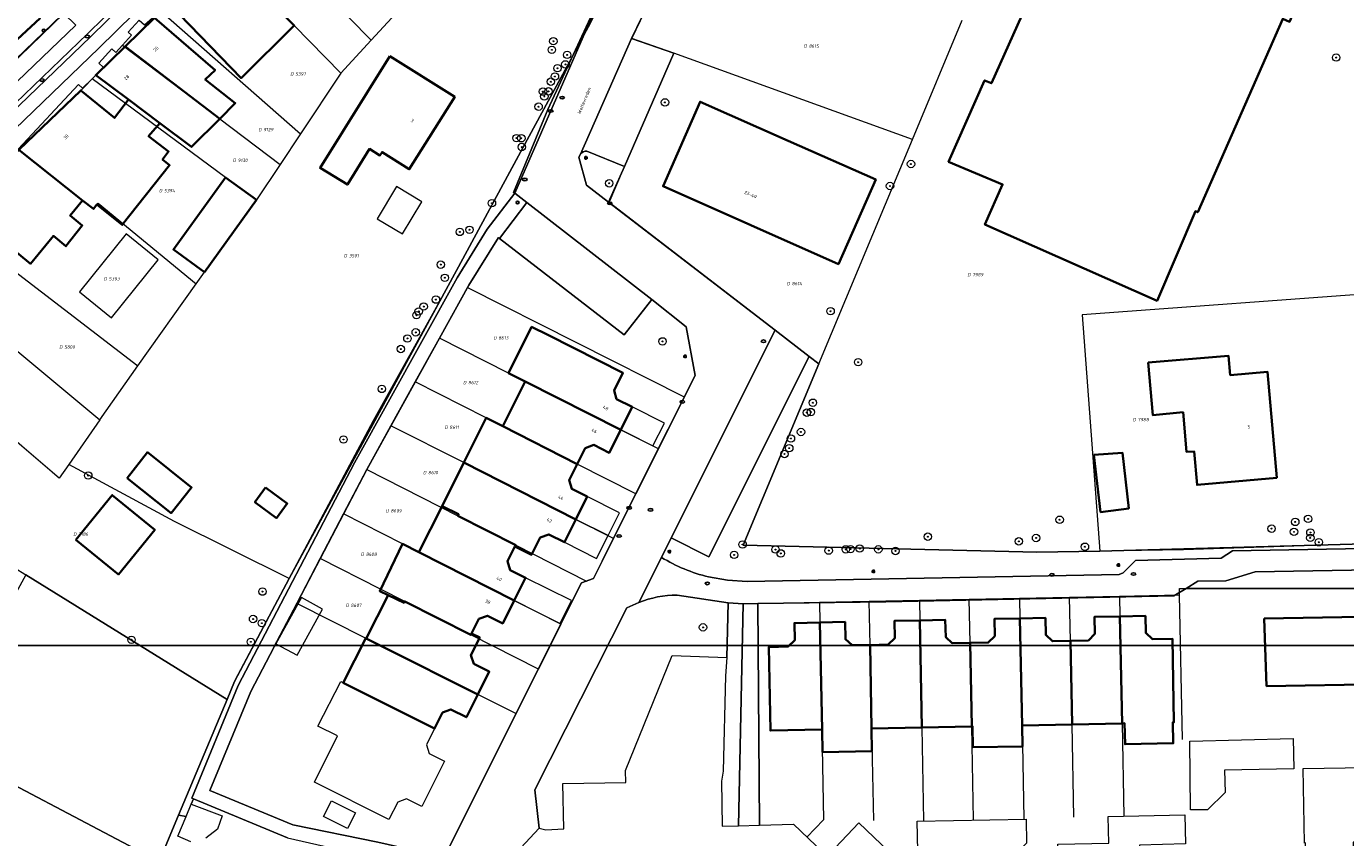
# Model space of a CAD drawing. Header units: metres. Extents: x 183765 to 187731, y 443805 to 446163.
# Tile 16 of 120: x 186304 to 186446, y 444145 to 444232. Entities that reach past the tile are written whole.
import ezdxf
from ezdxf.enums import TextEntityAlignment as Align

# ---------------------------------------------------------------- set-up
doc = ezdxf.new("R2010")
doc.units = ezdxf.units.M
doc.layers.get('0').update_dxf_attribs({"lineweight": 25})
for name, color, linetype, lineweight in [('B-WE-GR-BEPLANTING_CULTUUR_BODEMBEDEKKER-GV', 90, 'Continuous', 18), ('B-WE-GR-BEPLANTING_CULTUUR_BOSPLANTSOEN-GV', 90, 'Continuous', 18), ('B-WE-GR-BEPLANTING_CULTUUR_HEESTERS-GV', 90, 'Continuous', 18), ('B-WE-GR-BOOM-S', 253, 'Continuous', 25), ('B-WE-GR-HAAG-GV', 90, 'Continuous', 13), ('B-WE-IE-MEUBILAIR-S', 7, 'Continuous', 25), ('B-WE-OG-BEBOUWING-GV', 7, 'Continuous', 35), ('B-WE-OG-BEBOUWING-T18', 10, 'Continuous', 18), ('B-WE-OG-BEBOUWING_LUIFEL-GV', 7, 'Continuous', 18), ('B-WE-OG-BEBOUWING_OVERBOUWING-GV', 7, 'Continuous', 18), ('B-WE-OG-TERREIN_ERF-GV', 7, 'Continuous', 18), ('B-WE-OG-TOPOGRAFIE-T18', 10, 'Continuous', 18), ('B-WE-VH-ONVERHARD_ZAND-GV', 210, 'Continuous', 18), ('B-WE-VH-OPENVERHARDING_BETONSTRAATSTEEN-GV', 90, 'Continuous', 18), ('B-WE-VH-OPENVERHARDING_STRAATBAKSTEEN-GV', 90, 'Continuous', 18), ('B-WE-VH-OPENVERHARDING_TEGEL-GV', 90, 'Continuous', 18)]:
    doc.layers.add(name, color=color, linetype=linetype, lineweight=lineweight)
doc.layers.add('B-WE-KG-GRENS_PERCEEL-G', color=7, linetype='Continuous', lineweight=13, true_color=0xa55252)
doc.layers.add('B-WE-KG-GRENS_PERCEEL-S', color=7, linetype='Continuous', lineweight=25, true_color=0xa55252)
doc.styles.add('NLCS-ISO', font='NLCS-ISO.ttf')
doc.styles.add('NLCS-ISO-M200-T18', font='NLCS-ISO.ttf', dxfattribs={"height": 0.36})

# ---------------------------------------------------------------- blocks, each defined once
blk = doc.blocks.new('SIE-MEUBILAIR_PAAL_AFSLUITPAAL-SO')
blk.add_circle((0, 0), 0.75)
at = {"style": 'NLCS-ISO'}
blk.add_text('af', height=0.75, dxfattribs=at).set_placement((0, 0.05), align=Align.MIDDLE_CENTER)
blk = doc.blocks.new('SIE-MEUBILAIR_PAAL_LICHTMAST-SO')
for points in [[(-0.62, 0), (-1, 0)], [(-0.71, 0.71), (-0.44, 0.44)], [(0, 1), (0, 0.62)], [(0.44, 0.44), (0.71, 0.71)], [(1, 0), (0.62, 0)], [(-0.71, -0.71), (-0.44, -0.44)], [(0, -0.62), (0, -1)], [(0.44, -0.44), (0.71, -0.71)]]:
    blk.add_lwpolyline(points)
blk.add_circle((0, 0), 0.5)
blk = doc.blocks.new('SIE-MEUBILAIR_PUT_KOLK-SO')
blk.add_ellipse((0, 0), major_axis=(1.25, 0), ratio=0.54)
at = {"style": 'NLCS-ISO'}
blk.add_text('klk', height=0.75, dxfattribs=at).set_placement((0.03, 0), align=Align.MIDDLE_CENTER)
blk = doc.blocks.new('SIE-MEUBILAIR_PUT_BRANDKRAAN-SO')
blk.add_ellipse((0, 0), major_axis=(1.25, 0), ratio=0.54)
at = {"style": 'NLCS-ISO'}
blk.add_text('bk', height=0.75, dxfattribs=at).set_placement((0.03, 0), align=Align.MIDDLE_CENTER)
blk = doc.blocks.new('SIE-MEUBILAIR_PUT_RIOOLPUT-SO')
blk.add_ellipse((0, 0), major_axis=(1.25, 0), ratio=0.54)
at = {"style": 'NLCS-ISO'}
blk.add_text('ri', height=0.75, dxfattribs=at).set_placement((-0.04, 0.07), align=Align.MIDDLE_CENTER)
blk = doc.blocks.new('SGR-BOOM_GBKN-SO')
at = {"linetype": 'ByBlock', "lineweight": 18}
h = blk.add_hatch(color=0, dxfattribs=at)
h.dxf.hatch_style = 1
edge = h.paths.add_edge_path()
edge.add_arc((0, 0), 0.25, 0, 360)
at = {"color": 0, "linetype": 'ByBlock', "lineweight": 18}
for radius in [2, 0.25]:
    blk.add_circle((0, 0), radius, dxfattribs=at)
at = {"color": 0, "linetype": 'ByBlock', "lineweight": 18, "style": 'NLCS-ISO'}
blk.add_attdef('SOORT', (2.5, 0), '', height=1.5, dxfattribs=at)
blk = doc.blocks.new('SKG-PERCEELNUMMER-SO')
at = {"style": 'NLCS-ISO', "oblique": 10, "flags": 1}
for tag, p in [('GEMEENTECODE', (0, 2.55)), ('PERCEELGROOTTE', (0, -2.45))]:
    blk.add_attdef(tag, text='', height=1.8, dxfattribs=at).set_placement(p, align=Align.MIDDLE_CENTER)
at = {"style": 'NLCS-ISO', "oblique": 10}
blk.add_attdef('SECTIE', text='', height=1.8, dxfattribs=at).set_placement((-0.5, 0), align=Align.MIDDLE_RIGHT)
blk.add_attdef('PERCEELNUMMER', text='', height=1.8, dxfattribs=at).set_placement((0.5, 0), align=Align.MIDDLE_LEFT)

msp = doc.modelspace()

# ---------------------------------------------------------------- linework, layer by layer
msp.add_lwpolyline([(186049.481, 444796.829), (186901.387, 444796.829), (186901.387, 444165.242), (186049.481, 444165.242)], close=True)
at = {"layer": 'B-WE-GR-BEPLANTING_CULTUUR_BODEMBEDEKKER-GV', "flags": 128}
for points in [[(186370.006, 444169.879), (186368.707, 444169.305), (186358.777, 444149.694), (186359.247, 444145.573), (186359.95, 444145.386), (186361.899, 444145.471), (186361.81, 444150.37), (186368.585, 444150.474), (186368.566, 444151.778), (186373.614, 444164.18), (186379.5, 444163.962)], [(186379.5, 444163.962), (186379.647, 444169.859), (186374.134, 444170.67)]]:
    msp.add_lwpolyline(points, dxfattribs=at)
at = {"layer": 'B-WE-GR-BEPLANTING_CULTUUR_BODEMBEDEKKER-GV'}
msp.add_lwpolyline([(186374.134, 444170.67, 0.1027508), (186370.006, 444169.879)], format="xyb", dxfattribs=at)
at = {"layer": 'B-WE-GR-BEPLANTING_CULTUUR_BOSPLANTSOEN-GV', "flags": 128}
msp.add_lwpolyline([(186325.574, 444159.448), (186303.863, 444172.885), (186293.929, 444154.773), (186318.243, 444141.959), (186320.348, 444146.979)], close=True, dxfattribs=at)
at = {"layer": 'B-WE-GR-BEPLANTING_CULTUUR_HEESTERS-GV', "flags": 128}
for points in [[(186362.485, 444228.012), (186362.267, 444227.694), (186356.82, 444217.641), (186351.027, 444206.948), (186332.288, 444172.472), (186326.385, 444161.383), (186325.574, 444159.448), (186320.348, 444146.979), (186321.15, 444146.812), (186321.714, 444148.155), (186321.95, 444148.717), (186321.762, 444148.795), (186326.784, 444160.941), (186339.323, 444184.953), (186350.388, 444204.886), (186353.652, 444210.134), (186356.62, 444214.025), (186356.465, 444214.105), (186360.189, 444223.048)], [(186453.574, 444172.992), (186453.565, 444173.493), (186451.019, 444173.45), (186436.507, 444173.207), (186433.332, 444172.227), (186430.294, 444172.179), (186429.055, 444171.414), (186448.545, 444171.4), (186453.6, 444171.435)]]:
    msp.add_lwpolyline(points, close=True, dxfattribs=at)
for points in [[(186363.696, 444218.232), (186363.537, 444217.899), (186364.344, 444214.88), (186366.734, 444213.044), (186368.446, 444216.895)], [(186368.446, 444216.895), (186364.408, 444218.565)], [(186388.373, 444196.419), (186377.538, 444174.801), (186373.494, 444176.849), (186372.443, 444174.749)], [(186377.52, 444172.651), (186379.58, 444172.308), (186381.684, 444172.166), (186421.828, 444172.91), (186422.248, 444173.1), (186423.579, 444174.412), (186432.827, 444174.654), (186434.041, 444175.45), (186448.238, 444175.701), (186448.238, 444176.208), (186419.733, 444175.419), (186412.95, 444175.328), (186381.239, 444176.069), (186389.414, 444195.626), (186388.373, 444196.419)]]:
    msp.add_lwpolyline(points, dxfattribs=at)
at = {"layer": 'B-WE-GR-BEPLANTING_CULTUUR_HEESTERS-GV'}
for points in [[(186364.408, 444218.565, 0.2419539), (186363.696, 444218.232)], [(186372.443, 444174.749, 0.0776128), (186377.52, 444172.651)]]:
    msp.add_lwpolyline(points, format="xyb", dxfattribs=at)
at = {"layer": 'B-WE-GR-HAAG-GV', "flags": 128}
msp.add_lwpolyline([(186382.856, 444169.775), (186381.251, 444169.754), (186380.745, 444145.828), (186383.013, 444145.887)], close=True, dxfattribs=at)
at = {"layer": 'B-WE-KG-GRENS_PERCEEL-G', "flags": 128}
for points in [[(186373.774, 444229.111), (186369.262, 444230.689), (186373.532, 444239.618), (186375.631, 444244.274), (186378.849, 444250.932), (186379.603, 444252.836), (186380.213, 444255.24), (186380.305, 444257.6)], [(186332.288, 444172.472), (186341.377, 444189.498), (186349.244, 444203.657), (186364.82, 444232.407), (186370.064, 444243.286), (186372.902, 444249.847)], [(186328.326, 444243.325), (186328.385, 444243.27), (186333.794, 444237.727), (186333.927, 444237.857), (186341.115, 444230.503)], [(186337.862, 444226.945), (186332.826, 444232.084), (186330.711, 444234.242), (186324.911, 444240.16)], [(186297.718, 444223.632), (186309.762, 444235.224)], [(186341.115, 444230.503), (186344.665, 444234.374)], [(186314.304, 444229.978), (186315.271, 444231.056), (186314.922, 444231.369), (186316.104, 444232.686), (186316.662, 444232.184), (186317.807, 444233.189), (186318.373, 444233.697)], [(186318.373, 444233.697), (186333.512, 444220.42)], [(186399.528, 444219.822), (186404.897, 444232.665)], [(186311.018, 444226.335), (186311.46, 444226.766), (186312.218, 444227.609), (186311.758, 444228.023), (186313.155, 444229.579), (186313.593, 444229.186), (186314.304, 444229.978)], [(186314.304, 444229.978), (186331.308, 444217.115)], [(186337.862, 444226.945), (186341.115, 444230.503)], [(186368.446, 444216.895), (186373.774, 444229.111)], [(186399.528, 444219.822), (186373.774, 444229.111)], [(186337.862, 444226.945), (186333.512, 444220.42)], [(186311.018, 444226.335), (186309.979, 444225.351), (186309.561, 444225.747), (186303.04, 444218.749), (186303.532, 444218.359)], [(186328.756, 444213.288), (186325.4, 444215.712), (186311.018, 444226.335)], [(186333.512, 444220.42), (186331.308, 444217.115)], [(186389.414, 444195.626), (186399.528, 444219.822)], [(186303.532, 444218.359), (186311.149, 444212.325), (186311.66, 444212.945), (186322.233, 444204.231)], [(186331.308, 444217.115), (186328.756, 444213.288)], [(186366.783, 444213.022), (186368.446, 444216.895)], [(186322.233, 444204.231), (186323.139, 444205.509), (186328.756, 444213.288)], [(186388.373, 444196.419), (186384.703, 444199.242), (186366.783, 444213.022)], [(186295.411, 444211.197), (186303.081, 444205.298), (186315.967, 444195.387)], [(186290.678, 444206.963), (186298.651, 444199.363), (186299.288, 444200.017), (186311.841, 444189.567)], [(186315.967, 444195.387), (186322.233, 444204.231)], [(186348.496, 444198.388), (186351.509, 444203.865)], [(186351.509, 444203.865), (186374.888, 444192.045)], [(186451.093, 444203.351), (186417.836, 444200.9), (186419.733, 444175.419)], [(186308.493, 444184.752), (186307.473, 444183.287), (186298.621, 444190.831), (186298.234, 444190.397), (186292.21, 444196.173), (186291.351, 444195.232), (186284.5, 444201.82)], [(186345.877, 444193.67), (186348.496, 444198.388)], [(186372.108, 444186.451), (186368.042, 444188.507), (186357.741, 444193.724), (186355.937, 444194.626), (186348.496, 444198.388)], [(186311.841, 444189.567), (186315.967, 444195.387)], [(186419.733, 444175.419), (186412.95, 444175.328), (186381.239, 444176.069), (186389.414, 444195.626)], [(186389.414, 444195.626), (186388.373, 444196.419)], [(186275.822, 444194.049), (186301.187, 444174.541), (186325.574, 444159.448)], [(186343.251, 444188.94), (186345.877, 444193.67)], [(186369.68, 444181.607), (186363.35, 444184.815), (186353.522, 444189.796), (186345.877, 444193.67)], [(186374.888, 444192.045), (186373.987, 444190.232)], [(186373.987, 444190.232), (186372.108, 444186.451)], [(186311.841, 444189.567), (186308.493, 444184.752)], [(186340.65, 444184.239), (186343.251, 444188.94)], [(186367.264, 444176.791), (186363.201, 444178.847), (186351.107, 444184.966), (186343.251, 444188.94)], [(186372.108, 444186.451), (186369.68, 444181.607)], [(186332.288, 444172.472), (186319.904, 444178.626), (186308.493, 444184.752)], [(186338.134, 444179.436), (186340.65, 444184.239)], [(186340.65, 444184.239), (186350.478, 444179.243), (186356.716, 444176.072), (186364.338, 444172.197)], [(186369.68, 444181.607), (186367.264, 444176.791)], [(186335.625, 444174.632), (186338.134, 444179.436)], [(186361.588, 444167.537), (186356.551, 444170.092), (186346.276, 444175.305), (186344.493, 444176.21), (186338.134, 444179.436)], [(186367.264, 444176.791), (186365.098, 444172.469), (186364.338, 444172.197)], [(186428.751, 444175.57), (186419.745, 444175.419), (186419.733, 444175.419)], [(186448.238, 444176.21), (186428.751, 444175.57)], [(186333.088, 444169.799), (186335.625, 444174.632)], [(186359.174, 444162.689), (186351.865, 444166.396), (186344.745, 444170.007), (186342.138, 444171.323), (186335.625, 444174.632)], [(186325.574, 444159.448), (186326.445, 444161.526), (186332.288, 444172.472)], [(186364.338, 444172.197), (186363.816, 444172.011), (186361.588, 444167.537)], [(186428.336, 444170.707), (186428.318, 444171.415)], [(186428.318, 444171.415), (186448.545, 444171.4)], [(186330.596, 444164.999), (186333.088, 444169.799)], [(186356.786, 444157.892), (186352.63, 444159.986), (186342.321, 444165.16), (186340.599, 444166.025), (186333.088, 444169.799)], [(186382.856, 444169.797), (186389.476, 444169.92)], [(186383.013, 444145.887), (186382.856, 444169.797)], [(186389.476, 444169.92), (186389.519, 444167.734), (186389.745, 444156.202), (186389.936, 444146.462), (186388.138, 444144.59)], [(186389.476, 444169.92), (186394.864, 444170.03)], [(186394.864, 444170.03), (186400.282, 444170.139)], [(186395.34, 444146.389), (186395.14, 444156.312), (186394.959, 444165.301), (186394.864, 444170.03)], [(186400.282, 444170.139), (186405.654, 444170.248)], [(186400.282, 444170.139), (186400.322, 444167.952), (186400.535, 444156.422), (186400.721, 444146.342)], [(186405.654, 444170.248), (186411.071, 444170.358)], [(186406.112, 444146.45), (186405.93, 444156.531), (186405.749, 444165.537), (186405.654, 444170.248)], [(186411.071, 444170.358), (186416.464, 444170.467)], [(186411.071, 444170.358), (186411.115, 444168.169), (186411.345, 444156.641), (186411.547, 444146.542)], [(186416.464, 444170.467), (186421.859, 444170.576)], [(186416.941, 444146.759), (186416.74, 444156.75), (186416.559, 444165.755), (186416.464, 444170.467)], [(186421.859, 444170.576), (186428.336, 444170.707)], [(186421.859, 444170.576), (186421.903, 444168.387), (186422.135, 444156.86), (186422.337, 444146.867)], [(186428.657, 444155.134), (186428.336, 444170.707)], [(186361.588, 444167.537), (186359.174, 444162.689)]]:
    msp.add_lwpolyline(points, dxfattribs=at)
at = {"layer": 'B-WE-OG-BEBOUWING-GV', "flags": 128}
for points in [[(186403.409, 444217.406), (186409.249, 444214.966), (186407.336, 444210.64), (186425.91, 444202.427), (186430.042, 444212.067), (186430.302, 444211.962), (186439.473, 444232.819), (186440.213, 444232.505), (186442.18, 444237.034), (186436.221, 444239.685), (186438.023, 444243.845), (186419.719, 444251.982), (186408.033, 444225.87), (186407.303, 444226.18)], [(186308.113, 444235.869), (186303.284, 444238.423), (186301.72, 444237.026), (186299.275, 444239.678), (186296.707, 444237.319), (186294.992, 444239.094), (186293.992, 444238.243), (186291.279, 444241.202), (186289.621, 444239.683), (186289.095, 444240.202), (186287.453, 444238.643), (186288.32, 444237.716), (186286.232, 444235.762), (186289.569, 444232.128), (186290.447, 444232.068), (186292.065, 444233.713), (186292.362, 444233.395), (186292.189, 444233.233), (186298.47, 444226.505), (186305.402, 444232.898), (186305.23, 444233.111)], [(186330.711, 444234.242), (186325.051, 444240.017), (186319.325, 444234.431), (186327.086, 444226.418), (186332.826, 444232.084)], [(186317.741, 444232.906), (186314.577, 444229.831), (186324.788, 444222.047), (186326.463, 444223.723), (186323.228, 444226.276), (186324.287, 444227.291)], [(186314.577, 444229.831), (186311.412, 444226.755), (186314.925, 444224.122), (186318.337, 444221.565), (186321.75, 444219.007), (186324.788, 444222.047)], [(186343.14, 444228.783), (186335.62, 444216.738), (186338.552, 444214.939), (186340.945, 444218.791), (186342.066, 444218.082), (186342.293, 444218.443), (186345.235, 444216.606), (186350.134, 444224.402)], [(186318.337, 444221.565), (186314.925, 444224.122), (186313.435, 444222.134), (186309.798, 444225.104), (186303.128, 444218.679), (186309.989, 444213.244), (186311.149, 444212.325), (186311.538, 444212.805), (186314.261, 444210.597), (186319.373, 444217.036), (186318.621, 444217.632), (186319.273, 444218.495), (186317.111, 444220.163)], [(186395.553, 444215.493), (186386.106, 444219.674), (186376.615, 444223.875), (186372.616, 444214.761), (186382.07, 444210.57), (186391.524, 444206.379)], [(186309.989, 444213.244), (186303.128, 444218.679), (186296.834, 444212.617), (186304.385, 444206.413), (186306.841, 444209.406), (186308.186, 444208.302), (186309.944, 444210.532), (186308.641, 444211.601)], [(186328.756, 444213.288), (186325.4, 444215.712), (186319.783, 444207.933), (186323.139, 444205.509)], [(186360.237, 444198.703), (186358.428, 444199.608), (186355.937, 444194.626), (186357.741, 444193.724), (186368.042, 444188.507), (186369.278, 444190.976), (186367.606, 444191.814), (186367.324, 444192.745), (186368.281, 444194.64)], [(186424.94, 444195.768), (186425.451, 444190.099), (186428.718, 444190.397), (186429.091, 444186.116), (186429.901, 444186.186), (186430.228, 444182.572), (186438.814, 444183.332), (186437.809, 444194.772), (186433.805, 444194.415), (186433.634, 444196.479)], [(186357.741, 444193.724), (186355.32, 444188.897), (186363.349, 444184.815), (186364.227, 444186.541), (186365.141, 444186.872), (186366.805, 444186.038), (186368.042, 444188.507)], [(186363.349, 444184.815), (186355.32, 444188.897), (186353.522, 444189.796), (186351.112, 444184.976), (186363.201, 444178.847), (186364.434, 444181.307), (186362.77, 444182.14), (186362.472, 444183.09)], [(186314.792, 444183.305), (186319.538, 444179.523), (186321.755, 444182.305), (186317.008, 444186.087)], [(186419.105, 444185.815), (186419.818, 444179.643), (186422.847, 444180.03), (186422.174, 444186.037)], [(186351.112, 444184.976), (186351.107, 444184.966), (186348.767, 444180.287), (186350.555, 444179.395), (186350.478, 444179.243), (186356.716, 444176.072), (186356.639, 444175.92), (186358.415, 444175.018), (186359.372, 444176.901), (186360.283, 444177.221), (186361.964, 444176.379), (186363.201, 444178.847)], [(186309.264, 444176.654), (186313.85, 444172.916), (186317.778, 444177.734), (186313.192, 444181.472)], [(186329.734, 444182.29), (186328.575, 444180.721), (186330.908, 444178.997), (186332.067, 444180.566)], [(186356.716, 444176.072), (186350.478, 444179.243), (186350.555, 444179.395), (186348.767, 444180.287), (186346.276, 444175.305), (186356.551, 444170.092), (186357.776, 444172.558), (186356.108, 444173.386), (186355.832, 444174.334), (186356.639, 444175.92)], [(186356.551, 444170.092), (186346.276, 444175.305), (186344.493, 444176.21), (186342.044, 444171.129), (186342.945, 444170.695), (186344.666, 444169.849), (186344.745, 444170.007), (186351.865, 444166.396), (186351.941, 444166.548), (186352.74, 444168.138), (186353.658, 444168.455), (186355.326, 444167.626)], [(186351.941, 444166.548), (186351.865, 444166.396), (186344.745, 444170.007), (186344.666, 444169.849), (186342.945, 444170.695), (186340.599, 444166.025), (186342.321, 444165.16), (186352.627, 444159.982), (186353.86, 444162.445), (186352.2, 444163.276), (186351.892, 444164.222), (186352.835, 444166.099)], [(186421.903, 444168.387), (186419.153, 444168.332), (186419.19, 444166.502), (186418.498, 444165.795), (186416.559, 444165.755), (186416.74, 444156.751), (186422.135, 444156.86)], [(186421.903, 444168.387), (186422.135, 444156.86), (186422.407, 444156.866), (186422.453, 444154.611), (186427.653, 444154.707), (186427.607, 444156.971), (186427.728, 444156.974), (186427.561, 444165.979), (186425.431, 444165.932), (186424.689, 444166.613), (186424.652, 444168.442)], [(186437.477, 444168.177), (186437.727, 444160.874), (186450.259, 444161.088), (186450.059, 444168.397)], [(186389.519, 444167.734), (186386.78, 444167.679), (186386.817, 444165.819), (186386.105, 444165.143), (186384.009, 444165.091), (186384.19, 444156.089), (186389.778, 444156.203)], [(186394.959, 444165.301), (186393.025, 444165.283), (186392.296, 444165.93), (186392.259, 444167.789), (186389.519, 444167.734), (186389.778, 444156.203), (186389.828, 444153.747), (186395.154, 444153.866), (186395.104, 444156.311)], [(186400.322, 444167.952), (186397.578, 444167.897), (186397.615, 444166.037), (186396.909, 444165.357), (186394.959, 444165.301), (186395.104, 444156.311), (186400.535, 444156.421)], [(186405.749, 444165.537), (186403.821, 444165.502), (186403.104, 444166.158), (186403.067, 444168.007), (186400.322, 444167.952), (186400.535, 444156.421), (186405.93, 444156.531)], [(186411.115, 444168.17), (186408.366, 444168.114), (186408.403, 444166.264), (186407.705, 444165.574), (186405.749, 444165.537), (186405.93, 444156.531), (186406.006, 444156.532), (186406.051, 444154.303), (186411.392, 444154.37), (186411.345, 444156.641)], [(186416.559, 444165.755), (186414.613, 444165.715), (186413.901, 444166.395), (186413.864, 444168.225), (186411.115, 444168.17), (186411.345, 444156.641), (186416.74, 444156.751)], [(186342.321, 444165.16), (186340.599, 444166.025), (186340.534, 444166.058), (186338.118, 444161.226), (186339.906, 444160.33), (186347.96, 444156.296), (186348.836, 444158.033), (186349.73, 444158.362), (186351.399, 444157.527), (186352.627, 444159.982)]]:
    msp.add_lwpolyline(points, close=True, dxfattribs=at)
at = {"layer": 'B-WE-OG-BEBOUWING_LUIFEL-GV', "flags": 128}
for points in [[(186368.042, 444188.507), (186371.526, 444186.763), (186372.762, 444189.232), (186369.278, 444190.976)], [(186363.201, 444178.847), (186366.683, 444177.102), (186367.916, 444179.562), (186364.434, 444181.307)], [(186366.683, 444177.102), (186363.201, 444178.847), (186361.964, 444176.379), (186365.446, 444174.634)], [(186356.551, 444170.092), (186361.503, 444167.632), (186362.728, 444170.098), (186357.776, 444172.558)]]:
    msp.add_lwpolyline(points, close=True, dxfattribs=at)
at = {"layer": 'B-WE-OG-BEBOUWING_OVERBOUWING-GV', "flags": 128}
for points in [[(186343.857, 444214.723), (186341.772, 444211.268), (186344.493, 444209.626), (186346.578, 444213.08)], [(186314.692, 444209.621), (186309.667, 444203.379), (186313.124, 444200.597), (186318.148, 444206.839)], [(186330.854, 444165.45), (186333.128, 444164.196), (186335.868, 444169.164), (186333.595, 444170.418)]]:
    msp.add_lwpolyline(points, close=True, dxfattribs=at)
at = {"layer": 'B-WE-OG-TERREIN_ERF-GV', "flags": 128}
for points in [[(186430.302, 444211.962), (186430.042, 444212.067), (186425.91, 444202.427), (186407.336, 444210.64), (186409.249, 444214.966), (186403.409, 444217.406), (186407.303, 444226.18), (186408.033, 444225.87), (186419.719, 444251.982), (186438.023, 444243.845), (186436.221, 444239.685), (186442.18, 444237.034), (186440.213, 444232.505), (186439.473, 444232.819)], [(186345.235, 444216.606), (186342.293, 444218.443), (186342.066, 444218.082), (186340.945, 444218.791), (186338.552, 444214.939), (186335.62, 444216.738), (186343.14, 444228.783), (186350.134, 444224.402)], [(186311.412, 444226.755), (186309.798, 444225.104), (186313.435, 444222.134), (186314.925, 444224.122)], [(186391.524, 444206.379), (186382.07, 444210.57), (186372.616, 444214.761), (186376.615, 444223.875), (186386.106, 444219.674), (186395.553, 444215.493)], [(186319.783, 444207.933), (186325.4, 444215.712), (186328.756, 444213.288), (186323.139, 444205.509)], [(186354.966, 444209.136), (186354.847, 444209.227), (186351.673, 444204.11), (186340.643, 444184.242), (186328.145, 444160.306), (186323.721, 444149.608), (186332.656, 444145.914), (186341.838, 444144.053), (186348.998, 444142.437), (186363.816, 444172.011), (186365.098, 444172.469), (186366.034, 444174.338), (186368.505, 444179.265), (186370.877, 444183.996), (186373.165, 444188.559), (186373.353, 444188.933), (186376.074, 444194.359), (186375.095, 444199.614), (186371.401, 444202.566), (186368.412, 444198.746)], [(186352.627, 444159.982), (186351.399, 444157.527), (186349.73, 444158.362), (186348.836, 444158.033), (186347.96, 444156.296), (186347.084, 444154.56), (186347.377, 444153.614), (186349.028, 444152.788), (186347.804, 444150.342), (186346.576, 444147.888), (186344.925, 444148.714), (186343.988, 444148.357), (186343.044, 444146.481), (186335.005, 444150.527), (186337.491, 444155.5), (186335.37, 444156.561), (186337.838, 444161.366), (186338.118, 444161.226), (186340.534, 444166.058), (186340.599, 444166.025), (186342.945, 444170.695), (186342.044, 444171.129), (186344.493, 444176.21), (186346.276, 444175.305), (186348.767, 444180.287), (186351.107, 444184.966), (186351.112, 444184.976), (186353.522, 444189.796), (186355.32, 444188.897), (186357.741, 444193.724), (186355.937, 444194.626), (186358.428, 444199.608), (186360.237, 444198.703), (186368.281, 444194.64), (186367.324, 444192.745), (186367.606, 444191.814), (186369.278, 444190.976), (186368.042, 444188.507), (186366.805, 444186.038), (186365.141, 444186.872), (186364.227, 444186.541), (186363.349, 444184.815), (186362.472, 444183.09), (186362.77, 444182.14), (186364.434, 444181.307), (186363.201, 444178.847), (186361.964, 444176.379), (186360.283, 444177.221), (186359.372, 444176.901), (186358.415, 444175.018), (186356.639, 444175.92), (186355.832, 444174.334), (186356.108, 444173.386), (186357.776, 444172.558), (186356.551, 444170.092), (186355.326, 444167.626), (186353.658, 444168.455), (186352.74, 444168.138), (186351.941, 444166.548), (186352.835, 444166.099), (186351.892, 444164.222), (186352.2, 444163.276), (186353.86, 444162.445)], [(186433.634, 444196.479), (186433.805, 444194.415), (186437.809, 444194.772), (186438.814, 444183.332), (186430.228, 444182.572), (186429.901, 444186.186), (186429.091, 444186.116), (186428.718, 444190.397), (186425.451, 444190.099), (186424.94, 444195.768)], [(186314.792, 444183.305), (186317.008, 444186.087), (186321.755, 444182.305), (186319.538, 444179.523)], [(186422.847, 444180.03), (186419.818, 444179.643), (186419.105, 444185.815), (186422.174, 444186.037)], [(186309.264, 444176.654), (186313.192, 444181.472), (186317.778, 444177.734), (186313.85, 444172.916)], [(186330.908, 444178.997), (186328.575, 444180.721), (186329.734, 444182.29), (186332.067, 444180.566)], [(186389.519, 444167.734), (186392.259, 444167.789), (186392.296, 444165.93), (186393.025, 444165.283), (186394.959, 444165.301), (186396.909, 444165.357), (186397.615, 444166.037), (186397.578, 444167.897), (186400.322, 444167.952), (186403.067, 444168.007), (186403.104, 444166.158), (186403.821, 444165.502), (186405.749, 444165.537), (186407.705, 444165.574), (186408.403, 444166.264), (186408.366, 444168.114), (186411.115, 444168.17), (186413.864, 444168.225), (186413.901, 444166.395), (186414.613, 444165.715), (186416.559, 444165.755), (186418.498, 444165.795), (186419.19, 444166.502), (186419.153, 444168.332), (186421.903, 444168.387), (186424.652, 444168.442), (186424.689, 444166.613), (186425.431, 444165.932), (186427.561, 444165.979), (186427.728, 444156.974), (186427.607, 444156.971), (186427.653, 444154.707), (186422.453, 444154.611), (186422.407, 444156.866), (186422.135, 444156.86), (186416.74, 444156.751), (186411.345, 444156.641), (186411.392, 444154.37), (186406.051, 444154.303), (186406.006, 444156.532), (186405.93, 444156.531), (186400.535, 444156.421), (186395.104, 444156.311), (186395.154, 444153.866), (186389.828, 444153.747), (186389.778, 444156.203), (186384.19, 444156.089), (186384.009, 444165.091), (186386.105, 444165.143), (186386.817, 444165.819), (186386.78, 444167.679)], [(186450.059, 444168.397), (186450.259, 444161.088), (186437.727, 444160.874), (186437.477, 444168.177)], [(186429.523, 444147.53), (186429.433, 444154.948), (186440.604, 444155.245), (186440.663, 444151.966), (186433.174, 444151.831), (186433.247, 444149.392), (186431.355, 444147.545)], [(186450.726, 444152.146), (186451.658, 444152.163), (186451.794, 444144.138), (186447.067, 444144.054), (186447.067, 444140.136), (186441.936, 444140.136), (186441.936, 444143.964), (186441.8, 444143.961), (186441.666, 444151.984)], [(186336.856, 444148.512), (186339.42, 444147.213), (186338.555, 444145.507), (186335.991, 444146.807)], [(186415.21, 444143.827), (186420.699, 444143.944), (186420.642, 444146.834), (186428.911, 444146.996), (186428.971, 444143.867), (186424.033, 444143.745), (186424.142, 444137.015), (186415.387, 444136.873), (186415.341, 444137.138), (186414.132, 444137.114), (186414.007, 444143.483), (186415.216, 444143.507)]]:
    msp.add_lwpolyline(points, close=True, dxfattribs=at)
for points in [[(186303.863, 444172.885), (186325.574, 444159.448), (186326.385, 444161.383), (186332.288, 444172.472), (186351.027, 444206.948), (186356.82, 444217.641), (186362.267, 444227.694), (186362.485, 444228.012), (186366.62, 444236.953), (186369.88, 444243.255), (186370.1, 444243.136), (186370.857, 444244.55)], [(186372.641, 444237.779), (186369.215, 444230.705), (186373.774, 444229.111), (186368.446, 444216.895), (186366.734, 444213.044), (186384.703, 444199.242), (186388.373, 444196.419), (186389.414, 444195.626), (186381.239, 444176.069), (186412.95, 444175.328), (186419.733, 444175.419), (186448.238, 444176.208)], [(186332.826, 444232.084), (186327.086, 444226.418), (186319.325, 444234.431)], [(186317.741, 444232.906), (186324.287, 444227.291), (186323.228, 444226.276), (186326.463, 444223.723), (186324.788, 444222.047), (186321.75, 444219.007), (186318.337, 444221.565), (186317.111, 444220.163), (186319.273, 444218.495), (186318.621, 444217.632), (186319.373, 444217.036), (186314.261, 444210.597), (186311.538, 444212.805), (186311.149, 444212.325), (186309.989, 444213.244), (186308.641, 444211.601), (186309.944, 444210.532), (186308.186, 444208.302), (186306.841, 444209.406), (186304.385, 444206.413), (186296.834, 444212.617)], [(186457.545, 444135.845), (186457.1, 444139.31), (186457.002, 444140.161), (186455.609, 444152.329), (186455.243, 444155.523), (186455.193, 444156.004), (186453.6, 444171.435), (186448.545, 444171.4), (186429.055, 444171.414), (186427.721, 444170.592), (186396.664, 444169.962), (186382.856, 444169.775), (186383.013, 444145.887), (186386.671, 444145.982), (186389.938, 444142.914), (186389.94, 444142.913)], [(186321.65, 444144.105), (186320.258, 444144.691), (186321.15, 444146.812), (186320.348, 444146.979), (186318.243, 444141.959), (186293.929, 444154.773)], [(186332.083, 444144.527), (186321.95, 444148.717), (186321.714, 444148.155), (186325.044, 444146.876), (186324.553, 444145.467), (186323.28, 444144.497)], [(186390.565, 444142.798), (186393.718, 444146.139), (186398.58, 444141.49), (186400.103, 444143.083), (186400.043, 444146.329), (186411.776, 444146.546), (186411.827, 444143.945), (186409.377, 444141.531), (186409.542, 444131.486), (186412.063, 444131.535), (186412.631, 444101.698), (186422.965, 444091.797), (186435.088, 444102.123), (186451.944, 444102.192), (186456.079, 444102.209), (186461.589, 444102.232), (186458.846, 444120.376), (186459.297, 444122.205), (186459.161, 444123.264), (186457.545, 444135.845)]]:
    msp.add_lwpolyline(points, dxfattribs=at)
at = {"layer": 'B-WE-VH-ONVERHARD_ZAND-GV', "flags": 128}
msp.add_lwpolyline([(186382.856, 444169.775), (186381.251, 444169.754), (186380.745, 444145.828), (186383.013, 444145.887)], close=True, dxfattribs=at)
at = {"layer": 'B-WE-VH-OPENVERHARDING_BETONSTRAATSTEEN-GV', "flags": 128}
for points in [[(186349.805, 444290.52), (186349.7, 444290.246), (186349.249, 444289.947), (186353.326, 444282.179), (186348.323, 444276.656), (186349.612, 444276.171), (186347.82, 444274.19), (186348.016, 444274.004), (186342.536, 444268.283), (186341.23, 444269.564), (186338.992, 444266.891), (186333.514, 444261.421), (186329.065, 444256.98), (186324.493, 444252.416), (186322.388, 444250.314), (186318.343, 444246.336), (186313.747, 444241.816), (186309.597, 444237.735), (186308.113, 444235.869), (186305.23, 444233.111), (186305.402, 444232.898), (186298.47, 444226.505)], [(186226.412, 444145.183), (186240.706, 444160.608), (186239.396, 444161.822), (186256.987, 444180.351), (186258.598, 444181.852), (186272.877, 444192.588), (186273.428, 444193.052), (186295.591, 444214.139), (186311.73, 444229.658), (186317.42, 444235.247), (186361.527, 444279.395)], [(186361.527, 444279.395), (186360.445, 444280.457), (186345.319, 444265.293), (186316.263, 444236.214), (186310.825, 444230.879), (186294.516, 444215.194), (186272.743, 444194.448), (186257.454, 444182.905), (186256.982, 444182.479), (186240.2, 444164.92)], [(186270.159, 444195.336), (186270.346, 444197.332), (186272.081, 444199.046), (186281.664, 444208.163), (186284.508, 444210.877), (186291.704, 444217.743), (186300.772, 444226.46), (186307.975, 444233.384), (186311.4, 444236.797), (186340.775, 444266.076)], [(186317.42, 444235.247), (186311.73, 444229.658), (186295.591, 444214.139)], [(186303.128, 444218.679), (186309.798, 444225.104), (186311.412, 444226.755), (186314.577, 444229.831), (186317.741, 444232.906)], [(186369.215, 444230.705), (186363.696, 444218.232)], [(186364.408, 444218.565), (186368.446, 444216.895), (186373.774, 444229.111), (186369.215, 444230.705)]]:
    msp.add_lwpolyline(points, dxfattribs=at)
at = {"layer": 'B-WE-VH-OPENVERHARDING_BETONSTRAATSTEEN-GV'}
msp.add_lwpolyline([(186363.696, 444218.232, -0.2419539), (186364.408, 444218.565)], format="xyb", dxfattribs=at)
at = {"layer": 'B-WE-VH-OPENVERHARDING_BETONSTRAATSTEEN-GV', "flags": 128}
for points in [[(186357.917, 444213.02), (186354.966, 444209.136), (186368.412, 444198.746), (186371.401, 444202.566)], [(186384.703, 444199.242), (186373.494, 444176.849), (186377.538, 444174.801), (186388.373, 444196.419)]]:
    msp.add_lwpolyline(points, close=True, dxfattribs=at)
at = {"layer": 'B-WE-VH-OPENVERHARDING_STRAATBAKSTEEN-GV', "flags": 128}
for points in [[(186360.116, 444280.78), (186359.037, 444281.839), (186343.907, 444266.669), (186312.694, 444235.499), (186311.4, 444236.797), (186307.975, 444233.384), (186309.254, 444232.128), (186302.044, 444225.184), (186300.772, 444226.46), (186291.704, 444217.743), (186292.941, 444216.455), (186285.749, 444209.576), (186284.508, 444210.877), (186281.664, 444208.163), (186282.936, 444206.892), (186271.69, 444196.21), (186269.814, 444194.68), (186256.243, 444184.467), (186255.671, 444183.966), (186236.377, 444163.741), (186229.349, 444156.193), (186230.673, 444155.015), (186210.486, 444132.958), (186210.378, 444132.816)], [(186239.552, 444164.851), (186256.801, 444182.939), (186257.106, 444183.213), (186272.509, 444194.858), (186293.971, 444215.304), (186310.511, 444231.193), (186315.802, 444236.404), (186344.996, 444265.632), (186360.116, 444280.78)], [(186360.445, 444280.457), (186360.116, 444280.78), (186344.996, 444265.632), (186315.802, 444236.404), (186310.511, 444231.193), (186293.971, 444215.304), (186272.509, 444194.858), (186257.106, 444183.213), (186256.801, 444182.939), (186239.552, 444164.851)], [(186240.2, 444164.92), (186256.982, 444182.479), (186257.454, 444182.905), (186272.743, 444194.448), (186294.516, 444215.194), (186310.825, 444230.879), (186316.263, 444236.214), (186345.319, 444265.293), (186360.445, 444280.457)], [(186353.807, 444139.723), (186359.247, 444145.573), (186358.777, 444149.694), (186368.707, 444169.305), (186370.006, 444169.879), (186372.443, 444174.749), (186373.494, 444176.849), (186384.703, 444199.242), (186366.734, 444213.044), (186364.344, 444214.88), (186363.537, 444217.899), (186363.696, 444218.232), (186369.215, 444230.705), (186372.641, 444237.779)], [(186365.522, 444234.308), (186356.62, 444214.025), (186357.917, 444213.02), (186371.401, 444202.566), (186375.095, 444199.614), (186376.074, 444194.359), (186373.353, 444188.933), (186373.165, 444188.559), (186370.877, 444183.996), (186368.505, 444179.265), (186366.034, 444174.338), (186365.098, 444172.469), (186363.816, 444172.011), (186348.998, 444142.437)]]:
    msp.add_lwpolyline(points, dxfattribs=at)
for points in [[(186365.522, 444234.308), (186366.752, 444236.881), (186368.139, 444239.472), (186370.1, 444243.136), (186369.88, 444243.255), (186366.62, 444236.953), (186362.485, 444228.012), (186360.189, 444223.048), (186356.465, 444214.105), (186356.62, 444214.025)], [(186307.975, 444233.384), (186300.772, 444226.46), (186302.044, 444225.184), (186309.254, 444232.128)]]:
    msp.add_lwpolyline(points, close=True, dxfattribs=at)
at = {"layer": 'B-WE-VH-OPENVERHARDING_TEGEL-GV', "flags": 128}
for points in [[(186354.847, 444209.227), (186354.966, 444209.136), (186357.917, 444213.02), (186356.62, 444214.025), (186353.652, 444210.134), (186350.388, 444204.886), (186339.323, 444184.953), (186326.784, 444160.941), (186321.762, 444148.795), (186321.95, 444148.717), (186332.083, 444144.527), (186347.902, 444140.934), (186348.998, 444142.437), (186341.838, 444144.053), (186332.656, 444145.914), (186323.721, 444149.608), (186328.145, 444160.306), (186340.643, 444184.242), (186351.673, 444204.11)], [(186381.251, 444169.754), (186379.647, 444169.859), (186379.5, 444163.962), (186379.361, 444161.995), (186379.105, 444151.692), (186378.907, 444150.632), (186378.995, 444145.783), (186380.745, 444145.828)]]:
    msp.add_lwpolyline(points, close=True, dxfattribs=at)
for points in [[(186451.019, 444173.45), (186450.98, 444175.75), (186448.238, 444175.701), (186434.041, 444175.45), (186432.827, 444174.654), (186423.579, 444174.412), (186422.248, 444173.1), (186421.828, 444172.91), (186381.684, 444172.166), (186379.58, 444172.308), (186377.52, 444172.651)], [(186372.443, 444174.749), (186370.006, 444169.879)], [(186374.134, 444170.67), (186379.647, 444169.859), (186381.251, 444169.754), (186382.856, 444169.775), (186396.664, 444169.962), (186427.721, 444170.592), (186429.055, 444171.414), (186430.294, 444172.179), (186433.332, 444172.227), (186436.507, 444173.207), (186451.019, 444173.45)]]:
    msp.add_lwpolyline(points, dxfattribs=at)
at = {"layer": 'B-WE-VH-OPENVERHARDING_TEGEL-GV'}
for points in [[(186377.52, 444172.651, -0.0776128), (186372.443, 444174.749)], [(186370.006, 444169.879, -0.1027508), (186374.134, 444170.67)]]:
    msp.add_lwpolyline(points, format="xyb", dxfattribs=at)

# ---------------------------------------------------------------- block references
at = {"layer": 'B-WE-GR-BOOM-S', "xscale": 0.2, "yscale": 0.2, "zscale": 0.2}
for p in [(186360.621, 444229.475), (186360.78, 444230.4), (186362.074, 444227.903), (186362.273, 444228.926), (186445.24, 444228.638), (186360.947, 444226.601), (186361.223, 444227.488), (186359.658, 444224.969), (186360.256, 444224.994), (186360.511, 444226.039), (186359.805, 444224.452), (186372.821, 444223.804), (186359.187, 444223.344), (186356.806, 444219.957), (186357.322, 444219.939), (186357.371, 444218.996), (186399.36, 444217.162), (186366.806, 444215.084), (186397.098, 444214.79), (186354.152, 444212.938), (186350.693, 444209.84), (186351.725, 444210.075), (186348.631, 444206.316), (186349.068, 444204.899), (186348.109, 444202.545), (186346.007, 444200.862), (186346.249, 444201.271), (186346.788, 444201.795), (186390.688, 444201.294), (186345.032, 444198.356), (186345.93, 444199.013), (186372.562, 444198.041), (186344.318, 444197.217), (186393.659, 444195.794), (186342.269, 444192.914), (186388.78, 444191.425), (186388.128, 444190.358), (186388.553, 444190.422), (186387.492, 444188.274), (186338.14, 444187.462), (186386.23, 444186.528), (186386.409, 444187.574), (186385.721, 444185.899), (186310.602, 444183.577), (186415.401, 444178.812), (186438.265, 444177.851), (186440.822, 444178.577), (186442.201, 444178.902), (186401.176, 444176.985), (186411, 444176.483), (186412.856, 444176.846), (186440.683, 444177.508), (186442.444, 444176.853), (186442.451, 444177.434), (186380.277, 444175.022), (186381.196, 444176.141), (186384.742, 444175.595), (186385.31, 444175.184), (186390.484, 444175.483), (186392.324, 444175.616), (186392.836, 444175.645), (186393.829, 444175.707), (186395.842, 444175.617), (186397.69, 444175.446), (186418.128, 444175.9), (186443.357, 444176.385), (186329.393, 444171.064), (186328.379, 444168.107), (186329.328, 444167.661), (186376.926, 444167.211), (186315.259, 444165.869), (186328.137, 444165.651)]:
    msp.add_blockref('SGR-BOOM_GBKN-SO', p, dxfattribs=at)
at = {"layer": 'B-WE-IE-MEUBILAIR-S', "xscale": 0.2, "yscale": 0.2, "zscale": 0.2}
for name, p in [('SIE-MEUBILAIR_PAAL_AFSLUITPAAL-SO', (186305.79, 444231.556)), ('SIE-MEUBILAIR_PUT_KOLK-SO', (186310.502, 444230.91)), ('SIE-MEUBILAIR_PUT_KOLK-SO', (186305.608, 444226.208)), ('SIE-MEUBILAIR_PUT_BRANDKRAAN-SO', (186361.731, 444224.313)), ('SIE-MEUBILAIR_PUT_KOLK-SO', (186360.496, 444222.88)), ('SIE-MEUBILAIR_PAAL_LICHTMAST-SO', (186364.295, 444217.83)), ('SIE-MEUBILAIR_PUT_RIOOLPUT-SO', (186357.694, 444215.489)), ('SIE-MEUBILAIR_PAAL_AFSLUITPAAL-SO', (186356.923, 444213.01)), ('SIE-MEUBILAIR_PUT_KOLK-SO', (186366.882, 444212.931)), ('SIE-MEUBILAIR_PUT_RIOOLPUT-SO', (186383.456, 444198.055)), ('SIE-MEUBILAIR_PAAL_LICHTMAST-SO', (186374.989, 444196.42)), ('SIE-MEUBILAIR_PUT_KOLK-SO', (186374.696, 444191.528)), ('SIE-MEUBILAIR_PUT_KOLK-SO', (186368.963, 444180.095)), ('SIE-MEUBILAIR_PUT_BRANDKRAAN-SO', (186371.263, 444179.882)), ('SIE-MEUBILAIR_PUT_RIOOLPUT-SO', (186367.875, 444177.062)), ('SIE-MEUBILAIR_PAAL_LICHTMAST-SO', (186373.296, 444175.381)), ('SIE-MEUBILAIR_PAAL_LICHTMAST-SO', (186421.745, 444173.926)), ('SIE-MEUBILAIR_PAAL_LICHTMAST-SO', (186395.308, 444173.244)), ('SIE-MEUBILAIR_PUT_KOLK-SO', (186414.572, 444172.877)), ('SIE-MEUBILAIR_PUT_RIOOLPUT-SO', (186423.372, 444172.97)), ('SIE-MEUBILAIR_PUT_RIOOLPUT-SO', (186377.389, 444171.947))]:
    msp.add_blockref(name, p, dxfattribs=at)
at = {"layer": 'B-WE-KG-GRENS_PERCEEL-S', "xscale": 0.2, "yscale": 0.2, "zscale": 0.2}
for p, values in [((186388.236, 444229.874), {'PERCEELNUMMER': '8615', 'SECTIE': 'D'}), ((186332.842, 444226.877), {'PERCEELNUMMER': '5397', 'SECTIE': 'D'}), ((186329.401, 444220.877), {'PERCEELNUMMER': '9129', 'SECTIE': 'D'}), ((186326.643, 444217.568), {'PERCEELNUMMER': '9130', 'SECTIE': 'D'}), ((186318.687, 444214.297), {'PERCEELNUMMER': '5394', 'SECTIE': 'D'}), ((186338.628, 444207.273), {'PERCEELNUMMER': '3501', 'SECTIE': 'D'}), ((186405.89, 444205.235), {'PERCEELNUMMER': '7989', 'SECTIE': 'D'}), ((186312.722, 444204.782), {'PERCEELNUMMER': '5393', 'SECTIE': 'D'}), ((186386.413, 444204.272), {'PERCEELNUMMER': '8614', 'SECTIE': 'D'}), ((186354.753, 444198.422), {'PERCEELNUMMER': '8613', 'SECTIE': 'D'}), ((186307.915, 444197.439), {'PERCEELNUMMER': '5800', 'SECTIE': 'D'}), ((186351.491, 444193.604), {'PERCEELNUMMER': '8612', 'SECTIE': 'D'}), ((186423.735, 444189.612), {'PERCEELNUMMER': '7988', 'SECTIE': 'D'}), ((186349.476, 444188.786), {'PERCEELNUMMER': '8611', 'SECTIE': 'D'}), ((186347.173, 444183.9), {'PERCEELNUMMER': '8610', 'SECTIE': 'D'}), ((186343.143, 444179.771), {'PERCEELNUMMER': '8609', 'SECTIE': 'D'}), ((186309.429, 444177.261), {'PERCEELNUMMER': '7186', 'SECTIE': 'D'}), ((186340.457, 444175.091), {'PERCEELNUMMER': '8608', 'SECTIE': 'D'}), ((186338.826, 444169.586), {'PERCEELNUMMER': '8607', 'SECTIE': 'D'})]:
    msp.add_blockref('SKG-PERCEELNUMMER-SO', p, dxfattribs=at).add_auto_attribs(values)

# ---------------------------------------------------------------- texts
at = {"layer": 'B-WE-OG-BEBOUWING-T18', "style": 'NLCS-ISO-M200-T18'}
for s, rotation, p in [('26', 44.2, (186317.901, 444229.575)), ('28', 44.2, (186314.737, 444226.5)), ('3', 327.9, (186345.568, 444221.834)), ('30', 43.9, (186308.197, 444220.091)), ('23-49', 336.1, (186382.047, 444213.862)), ('48', 333.4, (186366.425, 444190.861)), ('46', 333.4, (186365.188, 444188.393)), ('5', 5, (186435.821, 444188.833)), ('44', 333.4, (186361.582, 444181.197)), ('42', 333.4, (186360.347, 444178.733)), ('40', 333.6, (186354.925, 444172.437)), ('38', 333.6, (186353.7, 444169.971))]:
    msp.add_text(s, height=0.36, rotation=rotation, dxfattribs=at).set_placement(p, align=Align.MIDDLE)
at = {"layer": 'B-WE-OG-TOPOGRAFIE-T18', "style": 'NLCS-ISO-M200-T18'}
msp.add_text('Weltevreden', height=0.36, rotation=67.5, dxfattribs=at).set_placement((186364.106, 444223.993), align=Align.MIDDLE)

doc.saveas('drawing.dxf')
